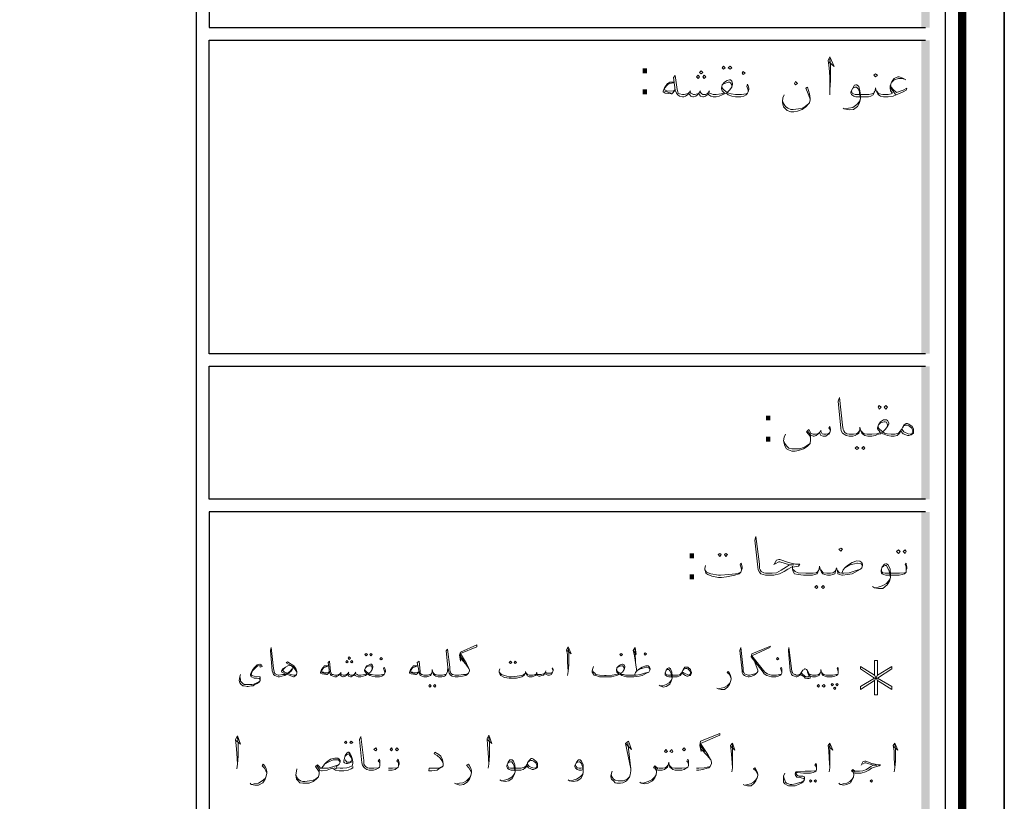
# Model space of a CAD drawing. Header units: metres. Extents: x 5.7 to 89.8, y 4 to 63.5.
# Tile 73 of 74: x 74 to 89.8, y 38.1 to 50.6. Entities that reach past the tile are written whole.
import ezdxf

# ---------------------------------------------------------------- set-up
doc = ezdxf.new("R2010")
doc.units = ezdxf.units.M
doc.header["$MEASUREMENT"] = 0
for name, color, linetype in [('PDF12_KADR', 7, 'Continuous'), ('PDF12_Text', 7, 'Continuous'), ('PDF12_textt', 7, 'Continuous')]:
    doc.layers.add(name, color=color, linetype=linetype)
doc.styles.add('PDF B Mitra', font='BMITRA.TTF')

msp = doc.modelspace()

# ---------------------------------------------------------------- linework, layer by layer
at = {"layer": 'PDF12_KADR', "lineweight": 25}
for points in [[(5.695, 4.013), (89.785, 4.013), (89.785, 63.476), (5.695, 63.476)], [(5.695, 63.476), (89.785, 63.476), (89.785, 4.013), (5.695, 4.013)], [(6.514, 4.832), (88.841, 4.832), (88.841, 62.657), (6.514, 62.657)]]:
    msp.add_lwpolyline(points, close=True, dxfattribs=at)
at = {"layer": 'PDF12_KADR', "lineweight": 0, "const_width": 0.135}
msp.add_lwpolyline([(6.235, 62.937), (6.235, 4.552), (89.111, 4.552), (89.111, 62.937)], close=True, dxfattribs=at)
at = {"layer": 'PDF12_KADR', "lineweight": 25}
for points in [[(76.851, 4.832), (76.851, 62.657)], [(88.524, 55.347), (77.053, 55.347), (77.053, 50.512), (88.524, 50.512)], [(88.524, 45.292), (77.053, 45.292), (77.053, 50.31), (88.524, 50.31)], [(88.524, 42.962), (77.053, 42.962), (77.053, 45.09), (88.524, 45.09)], [(88.524, 42.759), (77.053, 42.759), (77.053, 15.956), (77.053, 15.628), (88.524, 15.628)]]:
    msp.add_lwpolyline(points, dxfattribs=at)
at = {"layer": 'PDF12_KADR', "transparency": 33554559}
for points in [[(88.456, 50.512), (88.591, 50.512), (88.456, 55.347)], [(88.591, 50.512), (88.456, 55.347), (88.591, 55.347)], [(88.456, 45.292), (88.591, 45.292), (88.456, 50.31)], [(88.591, 45.292), (88.456, 50.31), (88.591, 50.31)], [(88.456, 42.962), (88.591, 42.962), (88.456, 45.09)], [(88.591, 42.962), (88.456, 45.09), (88.591, 45.09)], [(88.456, 15.628), (88.591, 15.628), (88.456, 42.759)], [(88.591, 15.628), (88.456, 42.759), (88.591, 42.759)]]:
    msp.add_solid(points, dxfattribs=at)
at = {"layer": 'PDF12_textt', "lineweight": 20}
for points in [[(86.973, 49.963), (87.06, 49.886), (86.992, 50.041), (86.963, 49.983), (86.983, 49.867), (86.992, 49.723), (86.992, 49.52), (86.992, 49.434)], [(86.992, 49.52), (87.002, 49.665), (87.002, 49.896), (86.992, 50.012)], [(85.682, 49.482), (85.682, 49.511), (85.673, 49.54), (85.663, 49.569), (85.673, 49.607), (85.682, 49.578), (85.692, 49.54), (85.692, 49.52), (85.682, 49.482), (85.673, 49.463), (85.653, 49.434), (85.615, 49.414), (85.567, 49.405), (85.499, 49.405), (85.48, 49.405), (85.422, 49.414), (85.365, 49.434), (85.345, 49.453), (85.336, 49.463), (85.307, 49.453), (85.268, 49.434), (85.22, 49.414), (85.172, 49.405), (85.153, 49.405), (85.124, 49.405), (85.085, 49.414), (85.056, 49.434), (85.037, 49.463), (85.027, 49.434), (84.999, 49.414), (84.97, 49.405), (84.96, 49.405), (84.922, 49.414), (84.902, 49.434), (84.893, 49.463), (84.873, 49.434), (84.844, 49.414), (84.806, 49.405), (84.796, 49.405), (84.767, 49.414), (84.748, 49.434), (84.729, 49.463), (84.71, 49.434), (84.681, 49.414), (84.652, 49.405), (84.642, 49.405), (84.633, 49.405), (84.584, 49.414), (84.556, 49.434), (84.536, 49.463), (84.517, 49.511), (84.488, 49.713), (84.517, 49.742), (84.546, 49.52), (84.556, 49.482), (84.565, 49.463), (84.584, 49.453), (84.633, 49.443), (84.642, 49.443), (84.661, 49.443), (84.7, 49.453), (84.729, 49.463), (84.748, 49.482), (84.767, 49.463), (84.806, 49.443), (84.825, 49.443), (84.873, 49.453), (84.893, 49.463), (84.912, 49.482), (84.941, 49.453), (84.96, 49.443), (84.999, 49.443), (85.037, 49.463), (85.056, 49.482), (85.066, 49.463), (85.095, 49.453), (85.124, 49.443), (85.153, 49.443), (85.172, 49.443), (85.249, 49.453), (85.307, 49.463), (85.268, 49.501), (85.259, 49.53), (85.259, 49.54), (85.268, 49.597), (85.307, 49.636), (85.345, 49.665), (85.384, 49.675), (85.403, 49.675), (85.422, 49.655), (85.432, 49.617), (85.432, 49.607), (85.422, 49.559), (85.384, 49.511), (85.345, 49.472), (85.374, 49.463), (85.413, 49.453), (85.48, 49.443), (85.499, 49.443), (85.576, 49.443), (85.653, 49.453), (85.673, 49.463)], [(88.206, 49.675), (88.158, 49.703), (88.1, 49.723), (88.081, 49.723), (88.023, 49.694), (87.984, 49.646), (87.955, 49.578), (87.955, 49.54), (87.965, 49.501), (87.994, 49.463), (87.975, 49.453), (87.926, 49.443), (87.898, 49.443), (87.84, 49.443), (87.782, 49.453), (87.763, 49.463), (87.743, 49.492)], [(87.984, 49.636), (88.023, 49.675), (88.09, 49.694), (88.138, 49.694), (88.186, 49.684)], [(84.498, 49.636), (84.43, 49.636), (84.411, 49.626), (84.392, 49.617), (84.344, 49.549), (84.324, 49.492), (84.324, 49.482), (84.353, 49.463), (84.45, 49.453), (84.459, 49.453), (84.517, 49.511)], [(84.498, 49.626), (84.421, 49.617), (84.392, 49.597), (84.344, 49.54), (84.344, 49.53), (84.353, 49.511), (84.382, 49.501), (84.488, 49.492), (84.517, 49.52)], [(85.422, 49.559), (85.422, 49.597), (85.403, 49.626), (85.384, 49.636), (85.365, 49.636), (85.307, 49.617), (85.268, 49.597)], [(85.268, 49.559), (85.268, 49.54), (85.297, 49.511), (85.345, 49.472)], [(86.674, 49.366), (86.645, 49.453), (86.607, 49.54), (86.636, 49.559), (86.665, 49.453), (86.674, 49.376), (86.674, 49.357), (86.665, 49.309), (86.655, 49.299), (86.607, 49.241), (86.549, 49.203), (86.472, 49.174), (86.414, 49.164), (86.366, 49.164), (86.308, 49.183), (86.28, 49.212), (86.251, 49.241), (86.231, 49.309), (86.231, 49.328), (86.241, 49.386), (86.26, 49.434)], [(87.965, 49.597), (87.975, 49.559), (88.003, 49.52), (88.061, 49.472), (88.167, 49.511), (88.225, 49.54), (88.215, 49.511), (88.167, 49.482), (88.052, 49.434), (88.003, 49.414), (87.926, 49.405), (87.898, 49.405), (87.849, 49.405), (87.801, 49.414), (87.772, 49.434), (87.753, 49.463), (87.734, 49.501), (87.724, 49.549), (87.715, 49.501), (87.695, 49.463), (87.686, 49.434), (87.647, 49.414), (87.609, 49.405), (87.551, 49.405), (87.406, 49.405), (87.377, 49.414), (87.358, 49.424), (87.339, 49.443), (87.329, 49.463), (87.329, 49.482), (87.358, 49.54), (87.387, 49.588), (87.406, 49.597), (87.426, 49.597), (87.455, 49.569), (87.474, 49.501), (87.483, 49.434), (87.483, 49.376), (87.464, 49.309), (87.435, 49.251), (87.368, 49.203), (87.3, 49.193), (87.223, 49.212), (87.204, 49.222)], [(87.358, 49.54), (87.377, 49.549), (87.397, 49.559), (87.416, 49.559), (87.445, 49.53), (87.464, 49.482), (87.464, 49.463), (87.483, 49.376), (87.464, 49.328), (87.426, 49.28), (87.358, 49.231), (87.291, 49.222), (87.233, 49.212)], [(88.042, 49.443), (88.003, 49.492), (87.965, 49.54)], [(84.45, 49.463), (84.344, 49.492)], [(84.758, 49.501), (84.748, 49.482)], [(84.922, 49.501), (84.912, 49.482)], [(85.066, 49.501), (85.056, 49.482)], [(87.705, 49.492), (87.695, 49.463), (87.666, 49.453), (87.618, 49.443), (87.551, 49.443), (87.397, 49.443), (87.368, 49.453), (87.349, 49.463), (87.339, 49.492)], [(86.241, 49.328), (86.251, 49.299), (86.28, 49.251), (86.318, 49.222), (86.366, 49.203), (86.405, 49.203), (86.491, 49.212), (86.549, 49.222), (86.597, 49.251), (86.655, 49.299)], [(88.129, 44.05), (88.109, 44.011), (88.09, 44.002), (88.071, 43.982), (88.023, 43.973), (87.994, 43.973), (87.975, 43.973), (87.917, 43.982), (87.859, 44.002), (87.84, 44.011), (87.83, 44.031), (87.801, 44.011), (87.772, 44.002), (87.715, 43.982), (87.666, 43.973), (87.647, 43.973), (87.599, 43.973), (87.551, 43.982), (87.522, 44.002), (87.503, 44.021), (87.483, 44.069), (87.474, 44.117), (87.474, 44.069), (87.455, 44.021), (87.435, 44.002), (87.397, 43.982), (87.358, 43.973), (87.31, 43.973), (87.3, 43.973), (87.252, 43.982), (87.223, 44.002), (87.194, 44.021), (87.175, 44.06), (87.166, 44.098), (87.127, 44.531), (87.146, 44.589), (87.194, 44.146), (87.204, 44.079), (87.214, 44.06), (87.233, 44.031), (87.262, 44.011), (87.3, 44.002), (87.31, 44.002), (87.368, 44.002), (87.416, 44.011), (87.445, 44.031), (87.464, 44.06)], [(87.493, 44.06), (87.512, 44.031), (87.541, 44.011), (87.589, 44.002), (87.647, 44.002), (87.666, 44.002), (87.743, 44.011), (87.801, 44.031), (87.772, 44.069), (87.753, 44.088), (87.753, 44.108), (87.772, 44.156), (87.801, 44.204), (87.849, 44.233), (87.878, 44.233), (87.898, 44.233), (87.917, 44.223), (87.936, 44.185), (87.936, 44.165), (87.917, 44.127), (87.878, 44.079), (87.84, 44.04), (87.869, 44.021), (87.907, 44.011), (87.975, 44.002), (87.994, 44.002), (88.032, 44.002), (88.09, 44.021), (88.119, 44.05), (88.138, 44.079)], [(87.917, 44.127), (87.917, 44.156), (87.898, 44.194), (87.878, 44.204), (87.859, 44.204), (87.801, 44.185), (87.772, 44.156)], [(88.158, 44.108), (88.177, 44.137), (88.206, 44.146), (88.235, 44.146), (88.254, 44.137), (88.273, 44.127), (88.302, 44.098), (88.321, 44.06), (88.321, 44.05), (88.302, 44.011), (88.283, 44.002), (88.244, 44.011), (88.177, 44.04), (88.148, 44.079)], [(86.684, 43.992), (86.684, 43.934), (86.684, 43.915), (86.674, 43.857), (86.626, 43.809), (86.568, 43.771), (86.491, 43.742), (86.434, 43.732), (86.385, 43.732), (86.328, 43.751), (86.299, 43.771), (86.27, 43.819), (86.251, 43.896), (86.26, 43.954), (86.28, 44.002)], [(86.684, 43.934), (86.674, 43.973), (86.617, 44.04), (86.655, 44.079), (86.674, 44.04), (86.684, 44.021), (86.723, 44.002), (86.761, 44.002), (86.8, 44.011), (86.828, 44.031), (86.848, 44.05), (86.867, 44.011), (86.896, 44.002), (86.925, 44.002), (86.963, 44.011), (86.992, 44.031)], [(87.002, 44.069), (86.973, 44.108), (86.992, 44.127), (87.002, 44.079), (87.002, 44.069), (86.992, 44.031), (86.973, 44.002), (86.954, 43.992), (86.925, 43.973), (86.886, 43.973), (86.848, 43.982), (86.838, 44.002), (86.828, 44.031), (86.8, 44.002), (86.771, 43.982), (86.742, 43.973), (86.723, 43.973), (86.684, 43.992), (86.636, 44.06)], [(86.848, 44.069), (86.848, 44.05)], [(87.763, 44.127), (87.772, 44.098), (87.792, 44.079), (87.84, 44.04)], [(86.251, 43.905), (86.27, 43.857), (86.299, 43.819), (86.337, 43.78), (86.385, 43.771), (86.424, 43.771), (86.511, 43.771), (86.568, 43.79), (86.617, 43.819), (86.674, 43.857)], [(86.097, 41.912), (86.135, 41.989), (86.174, 41.998), (86.193, 41.998), (86.328, 41.95), (86.443, 41.921), (86.511, 41.921), (86.491, 41.893), (86.424, 41.883), (86.376, 41.873), (86.318, 41.844), (86.26, 41.806), (86.183, 41.767), (86.097, 41.748), (85.971, 41.748), (85.962, 41.748), (85.923, 41.758), (85.885, 41.767), (85.865, 41.796), (85.846, 41.835), (85.836, 41.873), (85.788, 42.307), (85.808, 42.364), (85.865, 41.921), (85.865, 41.854), (85.875, 41.835), (85.894, 41.806), (85.933, 41.787), (85.962, 41.777), (85.971, 41.777), (86.068, 41.777), (86.135, 41.787), (86.212, 41.825), (86.299, 41.883), (86.347, 41.912), (86.414, 41.912), (86.347, 41.912), (86.193, 41.96), (86.174, 41.96), (86.116, 41.931)], [(85.576, 41.825), (85.576, 41.844), (85.567, 41.883), (85.557, 41.912), (85.567, 41.941), (85.576, 41.921), (85.586, 41.873), (85.586, 41.854), (85.576, 41.825), (85.567, 41.796), (85.538, 41.767), (85.47, 41.748), (85.336, 41.719), (85.259, 41.71), (85.21, 41.71), (85.104, 41.729), (85.037, 41.758), (85.008, 41.777), (84.999, 41.806), (84.989, 41.835), (84.989, 41.854), (84.999, 41.902)], [(87.185, 41.777), (87.204, 41.835), (87.233, 41.864), (87.272, 41.902), (87.349, 41.95), (87.426, 41.979), (87.474, 41.97), (87.503, 41.95), (87.512, 41.921), (87.512, 41.902), (87.503, 41.864), (87.483, 41.844), (87.435, 41.815), (87.349, 41.767), (87.272, 41.758), (87.194, 41.748), (87.185, 41.748), (87.146, 41.758), (87.117, 41.767), (87.117, 41.787), (87.108, 41.825), (87.098, 41.864), (87.089, 41.825), (87.079, 41.787), (87.069, 41.767), (87.04, 41.758), (87.002, 41.748), (86.954, 41.748), (86.906, 41.758), (86.877, 41.767), (86.857, 41.796), (86.838, 41.844), (86.828, 41.893), (86.819, 41.844), (86.8, 41.796), (86.79, 41.767), (86.751, 41.758), (86.713, 41.748), (86.655, 41.748), (86.568, 41.748), (86.482, 41.758), (86.424, 41.767), (86.405, 41.806), (86.395, 41.844), (86.395, 41.893)], [(87.233, 41.864), (87.31, 41.912), (87.387, 41.931), (87.426, 41.941), (87.435, 41.941), (87.493, 41.931), (87.512, 41.902)], [(88.215, 41.825), (88.215, 41.844), (88.215, 41.883), (88.196, 41.912), (88.215, 41.941), (88.215, 41.921), (88.225, 41.873), (88.225, 41.854), (88.215, 41.825), (88.215, 41.796), (88.186, 41.767), (88.148, 41.758), (88.1, 41.748), (88.032, 41.748), (87.888, 41.748), (87.849, 41.758), (87.83, 41.767), (87.82, 41.777), (87.811, 41.806), (87.811, 41.825), (87.83, 41.883), (87.869, 41.921), (87.888, 41.931), (87.898, 41.931), (87.926, 41.912), (87.955, 41.844), (87.965, 41.767), (87.965, 41.71), (87.946, 41.652), (87.907, 41.594), (87.84, 41.536), (87.772, 41.536), (87.705, 41.546), (87.676, 41.565)], [(84.989, 41.835), (85.018, 41.796), (85.085, 41.767), (85.21, 41.748), (85.239, 41.748), (85.374, 41.758), (85.48, 41.767), (85.528, 41.777), (85.567, 41.796)], [(86.809, 41.835), (86.8, 41.806), (86.771, 41.787), (86.723, 41.777), (86.655, 41.777), (86.607, 41.777), (86.482, 41.787), (86.434, 41.806), (86.414, 41.825), (86.395, 41.844)], [(86.848, 41.835), (86.867, 41.806), (86.886, 41.787), (86.944, 41.777), (87.002, 41.777), (87.04, 41.787), (87.069, 41.806), (87.089, 41.825)], [(87.108, 41.825), (87.146, 41.787), (87.185, 41.777), (87.214, 41.777), (87.3, 41.787), (87.397, 41.815), (87.483, 41.844)], [(87.83, 41.873), (87.849, 41.893), (87.878, 41.902), (87.898, 41.902), (87.917, 41.864), (87.936, 41.825), (87.946, 41.796), (87.965, 41.71), (87.946, 41.671), (87.898, 41.613), (87.83, 41.575), (87.763, 41.555), (87.715, 41.546)], [(87.82, 41.835), (87.82, 41.806), (87.84, 41.787), (87.878, 41.777), (88.032, 41.777), (88.109, 41.777), (88.186, 41.787), (88.215, 41.796)], [(78.459, 40.188), (78.449, 40.207), (78.43, 40.236), (78.392, 40.284), (78.286, 40.342), (78.305, 40.361), (78.411, 40.294), (78.44, 40.255), (78.459, 40.207), (78.459, 40.178), (78.449, 40.159), (78.44, 40.14), (78.411, 40.12), (78.401, 40.12), (78.305, 40.159), (78.247, 40.178), (78.218, 40.197), (78.209, 40.207), (78.209, 40.217), (78.228, 40.246), (78.257, 40.265), (78.276, 40.274), (78.314, 40.294), (78.343, 40.303), (78.372, 40.294), (78.392, 40.274), (78.392, 40.255), (78.372, 40.217), (78.324, 40.178), (78.286, 40.159), (78.266, 40.14), (78.218, 40.13), (78.18, 40.12), (78.17, 40.12), (78.16, 40.12), (78.132, 40.13), (78.103, 40.14), (78.083, 40.159), (78.074, 40.188), (78.064, 40.217), (78.035, 40.544), (78.045, 40.592), (78.083, 40.255), (78.093, 40.207), (78.093, 40.188), (78.112, 40.169), (78.132, 40.159), (78.16, 40.149), (78.17, 40.149), (78.228, 40.159), (78.266, 40.159), (78.286, 40.169), (78.324, 40.188), (78.343, 40.207), (78.382, 40.246)], [(81.204, 40.178), (81.165, 40.159), (81.127, 40.159), (81.05, 40.149), (81.021, 40.149), (80.992, 40.149), (80.953, 40.159), (80.944, 40.159), (80.925, 40.178), (80.905, 40.226), (80.905, 40.274), (80.867, 40.563), (80.848, 40.535), (80.876, 40.274), (80.886, 40.226), (80.896, 40.178), (80.915, 40.149), (80.944, 40.13), (80.992, 40.12), (81.021, 40.12), (81.04, 40.12), (81.108, 40.13), (81.165, 40.14), (81.185, 40.159), (81.204, 40.178), (81.223, 40.217), (81.223, 40.226), (81.213, 40.255), (81.175, 40.332), (81.079, 40.496), (81.339, 40.602), (81.339, 40.631), (81.079, 40.515), (81.059, 40.467), (81.079, 40.371), (81.079, 40.496)], [(82.783, 40.544), (82.851, 40.486), (82.803, 40.602), (82.774, 40.554), (82.793, 40.477), (82.793, 40.361), (82.803, 40.207), (82.793, 40.14)], [(82.803, 40.207), (82.812, 40.313), (82.812, 40.496), (82.803, 40.573)], [(83.843, 40.544), (83.891, 40.477), (83.872, 40.592), (83.843, 40.544), (83.862, 40.457), (83.881, 40.352), (83.901, 40.207)], [(83.881, 40.352), (83.872, 40.506), (83.872, 40.583)], [(85.779, 40.38), (85.808, 40.313), (85.827, 40.255), (85.836, 40.226), (85.836, 40.207), (85.827, 40.188), (85.798, 40.159), (85.779, 40.149), (85.74, 40.13), (85.702, 40.12), (85.682, 40.12), (85.644, 40.13), (85.625, 40.14), (85.605, 40.159), (85.586, 40.188), (85.586, 40.217), (85.548, 40.544), (85.567, 40.592), (85.605, 40.255), (85.605, 40.207), (85.615, 40.188), (85.625, 40.169), (85.653, 40.159), (85.682, 40.149), (85.711, 40.149), (85.75, 40.159), (85.788, 40.169), (85.827, 40.188)], [(86.222, 40.178), (86.222, 40.197), (86.212, 40.226), (86.202, 40.246), (86.212, 40.274), (86.222, 40.255), (86.222, 40.217), (86.222, 40.207), (86.222, 40.178), (86.212, 40.159), (86.193, 40.14), (86.164, 40.13), (86.125, 40.12), (86.077, 40.12), (86.058, 40.12), (86.019, 40.13), (85.981, 40.14), (85.942, 40.169), (85.923, 40.197), (85.731, 40.438), (85.74, 40.486), (86.039, 40.612), (86.029, 40.592), (85.74, 40.457), (85.952, 40.197), (85.991, 40.169), (86.019, 40.159), (86.058, 40.149), (86.077, 40.149), (86.135, 40.149), (86.193, 40.159), (86.212, 40.159)], [(87.127, 40.178), (87.127, 40.197), (87.117, 40.226), (87.108, 40.246), (87.117, 40.274), (87.127, 40.255), (87.127, 40.217), (87.127, 40.207), (87.127, 40.178), (87.117, 40.159), (87.098, 40.14), (87.069, 40.13), (87.031, 40.12), (86.983, 40.12), (86.944, 40.12), (86.915, 40.13), (86.886, 40.14), (86.867, 40.159), (86.857, 40.197), (86.848, 40.236), (86.848, 40.197), (86.828, 40.159), (86.819, 40.14), (86.79, 40.13), (86.761, 40.12), (86.723, 40.12), (86.713, 40.12), (86.684, 40.13), (86.665, 40.14), (86.655, 40.178), (86.626, 40.226), (86.617, 40.236), (86.597, 40.246), (86.588, 40.246), (86.578, 40.236), (86.559, 40.226), (86.54, 40.197), (86.52, 40.159), (86.511, 40.149), (86.501, 40.14), (86.482, 40.13), (86.462, 40.12), (86.453, 40.12), (86.424, 40.13), (86.395, 40.14), (86.376, 40.159), (86.366, 40.188), (86.357, 40.217), (86.328, 40.544), (86.337, 40.592), (86.376, 40.255), (86.385, 40.207), (86.395, 40.188), (86.405, 40.169), (86.434, 40.159), (86.453, 40.149), (86.462, 40.149), (86.472, 40.149), (86.501, 40.159), (86.511, 40.159), (86.52, 40.169), (86.54, 40.197)], [(79.865, 40.178), (79.865, 40.197), (79.855, 40.226), (79.846, 40.246), (79.855, 40.274), (79.865, 40.255), (79.875, 40.217), (79.875, 40.207), (79.865, 40.178), (79.855, 40.159), (79.836, 40.14), (79.817, 40.13), (79.778, 40.12), (79.721, 40.12), (79.711, 40.12), (79.663, 40.13), (79.624, 40.14), (79.605, 40.159), (79.595, 40.169), (79.576, 40.159), (79.557, 40.14), (79.518, 40.13), (79.48, 40.12), (79.461, 40.12), (79.441, 40.12), (79.412, 40.13), (79.393, 40.14), (79.374, 40.159), (79.364, 40.14), (79.345, 40.13), (79.326, 40.12), (79.316, 40.12), (79.287, 40.13), (79.278, 40.14), (79.268, 40.169), (79.249, 40.14), (79.229, 40.13), (79.201, 40.12), (79.191, 40.12), (79.172, 40.13), (79.162, 40.14), (79.143, 40.169), (79.124, 40.14), (79.104, 40.13), (79.085, 40.12), (79.075, 40.12), (79.066, 40.12), (79.037, 40.13), (79.008, 40.14), (78.998, 40.159), (78.979, 40.197), (78.96, 40.352), (78.979, 40.371), (78.998, 40.207), (79.008, 40.178), (79.018, 40.159), (79.037, 40.159), (79.066, 40.149), (79.075, 40.149), (79.095, 40.149), (79.124, 40.159), (79.143, 40.169), (79.162, 40.178), (79.172, 40.159), (79.201, 40.149), (79.22, 40.149), (79.249, 40.159), (79.268, 40.169), (79.278, 40.178), (79.297, 40.159), (79.316, 40.149), (79.345, 40.149), (79.374, 40.159), (79.393, 40.178), (79.403, 40.169), (79.422, 40.159), (79.441, 40.149), (79.461, 40.149), (79.48, 40.149), (79.538, 40.159), (79.576, 40.169), (79.557, 40.197), (79.538, 40.217), (79.538, 40.226), (79.557, 40.265), (79.576, 40.294), (79.615, 40.313), (79.634, 40.323), (79.653, 40.323), (79.663, 40.313), (79.672, 40.284), (79.672, 40.274), (79.663, 40.236), (79.634, 40.197), (79.605, 40.178), (79.634, 40.159), (79.653, 40.159), (79.711, 40.149), (79.721, 40.149), (79.778, 40.149), (79.836, 40.159), (79.855, 40.159)], [(80.876, 40.274), (80.867, 40.207), (80.857, 40.178), (80.838, 40.14), (80.819, 40.13), (80.78, 40.12), (80.761, 40.12), (80.722, 40.12), (80.684, 40.13), (80.665, 40.14), (80.645, 40.159), (80.636, 40.197), (80.626, 40.236), (80.626, 40.197), (80.607, 40.159), (80.597, 40.14), (80.568, 40.13), (80.539, 40.12), (80.501, 40.12), (80.491, 40.12), (80.462, 40.13), (80.433, 40.14), (80.424, 40.159), (80.414, 40.197), (80.385, 40.352), (80.414, 40.371), (80.433, 40.207), (80.433, 40.178), (80.453, 40.159), (80.462, 40.159), (80.491, 40.149), (80.501, 40.149), (80.549, 40.149), (80.587, 40.159), (80.607, 40.169), (80.616, 40.188)], [(81.079, 40.448), (81.136, 40.371)], [(81.079, 40.419), (81.165, 40.323), (81.213, 40.255)], [(87.705, 40.063), (87.705, 39.831), (87.753, 39.831), (87.753, 40.063), (87.984, 39.918), (87.984, 39.966), (87.753, 40.101), (87.984, 40.246), (87.984, 40.284), (87.753, 40.149), (87.753, 40.38), (87.705, 40.38), (87.705, 40.149), (87.483, 40.284), (87.483, 40.246), (87.705, 40.101), (87.483, 39.966), (87.483, 39.918), (87.705, 40.063), (87.753, 40.149)], [(77.881, 40.294), (77.871, 40.303), (77.833, 40.294), (77.804, 40.274), (77.766, 40.236), (77.746, 40.217), (77.737, 40.188), (77.727, 40.159), (77.737, 40.14), (77.775, 40.13), (77.852, 40.12), (77.871, 40.12), (77.871, 40.101), (77.871, 40.082), (77.871, 40.063), (77.852, 40.034), (77.823, 40.014), (77.785, 39.995), (77.756, 39.976), (77.727, 39.976), (77.679, 39.966), (77.66, 39.966), (77.611, 39.976), (77.592, 39.976), (77.563, 39.995), (77.544, 40.024), (77.534, 40.063), (77.544, 40.12), (77.554, 40.159)], [(77.862, 40.294), (77.871, 40.274), (77.9, 40.284), (77.891, 40.313), (77.871, 40.323), (77.862, 40.323), (77.823, 40.313), (77.804, 40.294), (77.775, 40.265), (77.746, 40.226), (77.727, 40.188), (77.717, 40.159), (77.717, 40.14), (77.727, 40.12), (77.737, 40.12), (77.775, 40.101), (77.823, 40.101), (77.852, 40.091), (77.862, 40.082), (77.871, 40.072), (77.862, 40.053), (77.852, 40.043), (77.814, 40.024), (77.766, 40.005), (77.737, 39.995), (77.669, 39.995), (77.65, 39.995), (77.611, 39.995), (77.592, 40.014), (77.573, 40.034), (77.554, 40.053), (77.554, 40.082), (77.544, 40.12)], [(78.449, 40.159), (78.43, 40.149), (78.411, 40.149), (78.363, 40.159), (78.305, 40.178), (78.257, 40.197), (78.237, 40.217), (78.228, 40.217), (78.228, 40.226), (78.237, 40.236), (78.276, 40.274), (78.314, 40.294)], [(78.979, 40.197), (78.941, 40.159), (78.931, 40.159), (78.863, 40.169), (78.835, 40.178), (78.835, 40.188), (78.854, 40.236), (78.883, 40.274), (78.902, 40.294), (78.921, 40.294), (78.969, 40.294), (78.912, 40.274), (78.883, 40.265), (78.854, 40.217), (78.863, 40.197), (78.883, 40.197), (78.96, 40.188), (78.979, 40.207)], [(79.547, 40.236), (79.557, 40.217), (79.576, 40.197), (79.605, 40.178)], [(79.663, 40.236), (79.663, 40.265), (79.653, 40.294), (79.634, 40.294), (79.624, 40.294), (79.576, 40.284), (79.557, 40.265)], [(80.414, 40.197), (80.366, 40.159), (80.356, 40.159), (80.289, 40.169), (80.26, 40.178), (80.26, 40.188), (80.279, 40.236), (80.308, 40.274), (80.327, 40.294), (80.347, 40.294), (80.395, 40.294), (80.337, 40.274), (80.308, 40.265), (80.279, 40.217), (80.289, 40.197), (80.308, 40.197), (80.385, 40.188), (80.414, 40.207)], [(82.562, 40.217), (82.543, 40.255), (82.552, 40.265), (82.562, 40.236), (82.562, 40.217), (82.552, 40.197), (82.543, 40.178), (82.533, 40.159), (82.504, 40.149), (82.475, 40.149), (82.456, 40.159), (82.427, 40.169), (82.427, 40.178), (82.408, 40.149), (82.379, 40.14), (82.35, 40.13), (82.331, 40.13), (82.311, 40.14), (82.292, 40.149), (82.292, 40.169), (82.273, 40.14), (82.254, 40.13), (82.225, 40.12), (82.186, 40.12), (82.177, 40.12), (82.157, 40.13), (82.148, 40.14), (82.138, 40.149), (82.128, 40.169), (82.119, 40.207), (82.119, 40.178), (82.1, 40.149), (82.09, 40.14), (82.061, 40.12), (81.974, 40.101), (81.897, 40.101), (81.859, 40.101), (81.782, 40.111), (81.724, 40.14), (81.705, 40.169), (81.695, 40.197), (81.695, 40.217), (81.705, 40.246)], [(82.446, 40.217), (82.437, 40.197)], [(83.862, 40.149), (83.881, 40.188), (83.901, 40.217), (83.929, 40.236), (83.987, 40.274), (84.045, 40.294), (84.084, 40.294), (84.103, 40.274), (84.112, 40.255), (84.112, 40.236), (84.103, 40.217), (84.093, 40.197), (84.055, 40.178), (83.987, 40.14), (83.939, 40.13), (83.852, 40.12), (83.737, 40.12), (83.698, 40.13), (83.66, 40.14), (83.641, 40.159), (83.631, 40.169), (83.612, 40.159), (83.583, 40.14), (83.535, 40.13), (83.496, 40.12), (83.409, 40.12), (83.381, 40.12), (83.303, 40.12), (83.246, 40.14), (83.217, 40.149), (83.198, 40.178), (83.188, 40.197), (83.188, 40.217), (83.198, 40.255), (83.207, 40.284)], [(83.198, 40.217), (83.207, 40.197), (83.226, 40.178), (83.246, 40.159), (83.303, 40.149), (83.381, 40.14), (83.409, 40.14), (83.506, 40.149), (83.564, 40.159), (83.612, 40.169), (83.583, 40.197), (83.573, 40.217), (83.573, 40.226), (83.583, 40.265), (83.612, 40.294), (83.641, 40.313), (83.669, 40.323), (83.679, 40.323), (83.698, 40.313), (83.708, 40.284), (83.708, 40.274), (83.698, 40.236), (83.669, 40.197), (83.641, 40.178), (83.66, 40.159), (83.689, 40.159), (83.718, 40.149), (83.737, 40.149), (83.891, 40.149), (83.958, 40.159), (84.026, 40.178), (84.093, 40.197)], [(83.698, 40.236), (83.698, 40.265), (83.679, 40.294), (83.669, 40.294), (83.66, 40.294), (83.612, 40.284), (83.583, 40.265)], [(83.583, 40.236), (83.583, 40.217), (83.602, 40.197), (83.641, 40.178)], [(83.901, 40.217), (83.958, 40.246), (84.016, 40.265), (84.045, 40.274), (84.055, 40.274), (84.093, 40.265), (84.112, 40.236)], [(84.623, 40.178), (84.613, 40.159), (84.594, 40.14), (84.575, 40.13), (84.546, 40.12), (84.517, 40.12), (84.411, 40.12), (84.382, 40.13), (84.373, 40.14), (84.353, 40.149), (84.353, 40.169), (84.353, 40.178), (84.373, 40.226), (84.392, 40.255), (84.411, 40.265), (84.421, 40.265), (84.44, 40.246), (84.459, 40.197), (84.469, 40.14), (84.469, 40.101), (84.45, 40.053), (84.43, 40.005), (84.373, 39.966), (84.324, 39.957), (84.276, 39.976), (84.257, 39.986)], [(84.373, 40.217), (84.382, 40.236), (84.401, 40.236), (84.411, 40.236), (84.43, 40.217), (84.45, 40.178), (84.45, 40.159), (84.469, 40.101), (84.45, 40.063), (84.421, 40.024), (84.373, 39.995), (84.315, 39.976), (84.276, 39.976)], [(84.642, 40.226), (84.661, 40.246), (84.681, 40.255), (84.7, 40.255), (84.719, 40.246), (84.729, 40.236), (84.748, 40.217), (84.767, 40.188), (84.767, 40.178), (84.748, 40.159), (84.739, 40.149), (84.71, 40.159), (84.661, 40.178), (84.633, 40.197), (84.613, 40.178), (84.594, 40.159), (84.556, 40.149), (84.517, 40.149), (84.401, 40.149), (84.373, 40.159), (84.363, 40.169), (84.353, 40.188)], [(85.413, 40.091), (85.403, 40.12), (85.384, 40.159), (85.345, 40.188), (85.365, 40.207), (85.384, 40.178), (85.403, 40.14), (85.413, 40.101), (85.413, 40.082), (85.403, 40.043), (85.384, 39.995), (85.355, 39.957), (85.307, 39.918), (85.249, 39.918), (85.201, 39.928), (85.182, 39.937)], [(86.626, 40.226), (86.636, 40.197), (86.655, 40.14), (86.655, 40.12), (86.636, 40.12), (86.607, 40.12), (86.578, 40.14), (86.559, 40.159), (86.54, 40.178)], [(78.931, 40.169), (78.854, 40.188)], [(79.162, 40.197), (79.162, 40.178)], [(79.287, 40.197), (79.278, 40.178)], [(79.403, 40.197), (79.393, 40.178)], [(80.356, 40.169), (80.279, 40.188)], [(80.857, 40.178), (80.848, 40.159), (80.828, 40.159), (80.79, 40.149), (80.761, 40.149), (80.713, 40.149), (80.674, 40.159), (80.655, 40.169), (80.645, 40.188)], [(81.695, 40.197), (81.734, 40.159), (81.782, 40.14), (81.859, 40.12), (81.888, 40.12), (81.984, 40.13), (82.061, 40.14), (82.09, 40.159), (82.119, 40.178)], [(82.128, 40.178), (82.148, 40.159), (82.177, 40.149), (82.186, 40.149), (82.234, 40.149), (82.273, 40.159), (82.292, 40.169), (82.292, 40.178), (82.311, 40.159), (82.34, 40.159), (82.369, 40.159), (82.408, 40.169), (82.427, 40.178), (82.437, 40.197), (82.456, 40.178), (82.475, 40.178), (82.514, 40.178), (82.533, 40.178), (82.552, 40.197)], [(82.302, 40.197), (82.292, 40.178)], [(86.665, 40.14), (86.674, 40.12), (86.674, 40.101), (86.655, 40.091), (86.636, 40.091), (86.597, 40.101), (86.578, 40.12), (86.549, 40.14), (86.52, 40.159)], [(86.838, 40.188), (86.828, 40.169), (86.809, 40.159), (86.771, 40.149), (86.723, 40.149), (86.713, 40.149), (86.684, 40.159), (86.665, 40.159), (86.655, 40.178)], [(86.867, 40.188), (86.877, 40.169), (86.896, 40.159), (86.934, 40.149), (86.983, 40.149), (87.04, 40.149), (87.098, 40.159), (87.117, 40.159)], [(87.705, 40.149), (87.753, 40.063)], [(87.753, 40.101), (87.705, 40.101)], [(85.21, 39.928), (85.249, 39.937), (85.297, 39.947), (85.345, 39.976), (85.384, 40.014), (85.403, 40.043)], [(77.477, 39.109), (77.554, 39.042), (77.505, 39.177), (77.477, 39.119), (77.486, 39.022), (77.496, 38.897), (77.505, 38.724), (77.496, 38.647)], [(77.505, 38.724), (77.515, 38.849), (77.515, 39.051), (77.505, 39.148)], [(79.788, 38.695), (79.788, 38.724), (79.778, 38.753), (79.759, 38.772), (79.778, 38.801), (79.788, 38.782), (79.788, 38.743), (79.788, 38.724), (79.788, 38.695), (79.778, 38.676), (79.759, 38.656), (79.721, 38.637), (79.682, 38.628), (79.624, 38.628), (79.615, 38.628), (79.576, 38.637), (79.547, 38.656), (79.528, 38.676), (79.509, 38.705), (79.499, 38.743), (79.461, 39.119), (79.48, 39.167), (79.528, 38.782), (79.528, 38.724), (79.538, 38.705), (79.557, 38.685), (79.586, 38.666), (79.615, 38.656), (79.624, 38.656), (79.692, 38.656), (79.759, 38.666), (79.778, 38.676)], [(81.502, 39.119), (81.579, 39.051), (81.531, 39.186), (81.502, 39.128), (81.512, 39.032), (81.522, 38.907), (81.531, 38.724), (81.522, 38.656)], [(81.531, 38.724), (81.541, 38.859), (81.541, 39.051), (81.531, 39.157)], [(84.854, 38.628), (84.893, 38.628), (84.96, 38.637), (85.027, 38.656), (85.056, 38.666), (85.076, 38.685), (85.095, 38.733), (85.095, 38.753), (85.085, 38.791), (85.037, 38.878), (84.922, 39.051), (85.23, 39.186), (85.23, 39.215), (84.922, 39.09), (84.912, 39.022), (84.931, 38.926), (84.922, 39.051)], [(83.718, 39.051), (83.814, 38.955), (83.766, 39.09), (83.718, 39.051), (83.804, 38.647), (83.756, 39.061)], [(84.931, 39.003), (84.989, 38.926)], [(84.931, 38.965), (85.027, 38.859), (85.085, 38.791)], [(85.413, 39.003), (85.47, 38.945), (85.432, 39.061), (85.403, 39.022), (85.413, 38.936), (85.422, 38.82), (85.432, 38.666), (85.422, 38.599)], [(85.432, 38.666), (85.432, 38.772), (85.432, 38.955), (85.432, 39.042)], [(86.973, 39.003), (87.04, 38.945), (86.992, 39.061), (86.963, 39.022), (86.973, 38.936), (86.983, 38.82), (86.992, 38.666), (86.983, 38.599)], [(86.992, 38.666), (86.992, 38.772), (86.992, 38.955), (86.992, 39.042)], [(88.013, 39.003), (88.081, 38.945), (88.032, 39.061), (88.003, 39.022), (88.023, 38.936), (88.023, 38.82), (88.032, 38.666), (88.023, 38.599)], [(88.032, 38.666), (88.042, 38.772), (88.042, 38.955), (88.032, 39.042)], [(78.854, 38.656), (78.883, 38.695), (78.902, 38.724), (78.931, 38.753), (78.998, 38.801), (79.066, 38.82), (79.114, 38.82), (79.133, 38.801), (79.152, 38.782), (79.152, 38.753), (79.133, 38.724), (79.124, 38.714), (79.085, 38.685), (79.095, 38.666), (79.152, 38.656), (79.191, 38.656)], [(78.902, 38.724), (78.969, 38.762), (79.037, 38.791), (79.066, 38.791), (79.085, 38.791), (79.124, 38.791), (79.152, 38.753)], [(79.355, 38.762), (79.326, 38.753), (79.307, 38.743), (79.268, 38.733), (79.249, 38.733), (79.22, 38.743), (79.21, 38.753), (79.21, 38.772), (79.22, 38.82), (79.229, 38.859), (79.258, 38.897), (79.278, 38.916), (79.287, 38.916), (79.307, 38.897), (79.326, 38.859), (79.345, 38.811), (79.355, 38.762), (79.355, 38.733), (79.345, 38.695), (79.297, 38.676), (79.258, 38.666), (79.191, 38.656), (79.172, 38.656)], [(79.229, 38.849), (79.258, 38.878), (79.287, 38.888), (79.307, 38.859), (79.335, 38.811), (79.335, 38.791), (79.326, 38.772), (79.316, 38.762), (79.287, 38.753), (79.258, 38.753), (79.249, 38.772), (79.229, 38.791)], [(80.087, 38.695), (80.087, 38.724), (80.077, 38.753), (80.058, 38.772), (80.077, 38.801), (80.087, 38.782), (80.096, 38.743), (80.096, 38.724), (80.087, 38.695), (80.077, 38.676), (80.058, 38.656), (80.029, 38.637), (79.981, 38.628), (79.923, 38.628)], [(80.799, 38.733), (80.78, 38.782), (80.751, 38.82), (80.703, 38.859), (80.655, 38.888), (80.665, 38.916), (80.732, 38.878), (80.761, 38.849), (80.79, 38.791), (80.799, 38.733), (80.799, 38.724), (80.799, 38.695), (80.78, 38.676), (80.732, 38.647), (80.703, 38.628), (80.616, 38.618), (80.568, 38.618), (80.578, 38.656), (80.665, 38.656), (80.732, 38.656), (80.761, 38.676), (80.799, 38.695)], [(82.138, 38.695), (82.119, 38.666), (82.109, 38.656), (82.08, 38.637), (82.042, 38.628), (82.013, 38.628), (81.888, 38.628), (81.859, 38.637), (81.84, 38.647), (81.83, 38.656), (81.82, 38.685), (81.82, 38.695), (81.84, 38.753), (81.868, 38.791), (81.888, 38.791), (81.907, 38.791), (81.926, 38.772), (81.945, 38.714), (81.955, 38.656), (81.955, 38.599), (81.936, 38.55), (81.907, 38.493), (81.849, 38.454), (81.791, 38.445), (81.734, 38.454), (81.705, 38.473)], [(83.043, 38.637), (83.015, 38.628), (82.976, 38.628), (82.947, 38.637), (82.937, 38.647), (82.918, 38.656), (82.909, 38.685), (82.909, 38.695), (82.937, 38.753), (82.966, 38.791), (82.976, 38.791), (82.995, 38.791), (83.015, 38.772), (83.043, 38.714), (83.043, 38.656), (83.043, 38.599), (83.034, 38.55), (83.005, 38.493), (82.947, 38.454), (82.88, 38.445), (82.822, 38.454), (82.803, 38.473)], [(84.729, 38.695), (84.729, 38.724), (84.719, 38.753), (84.7, 38.772), (84.719, 38.801), (84.729, 38.782), (84.729, 38.743), (84.729, 38.724), (84.729, 38.695), (84.719, 38.676), (84.69, 38.656), (84.661, 38.637), (84.623, 38.628), (84.556, 38.628), (84.517, 38.628), (84.478, 38.637), (84.45, 38.656), (84.43, 38.676), (84.421, 38.714), (84.411, 38.753), (84.401, 38.714), (84.392, 38.676), (84.373, 38.656), (84.344, 38.637), (84.305, 38.628), (84.257, 38.628), (84.238, 38.628), (84.218, 38.637), (84.218, 38.599), (84.209, 38.55), (84.19, 38.502), (84.151, 38.454), (84.084, 38.416), (84.026, 38.406), (83.968, 38.416), (83.949, 38.435)], [(77.977, 38.589), (77.958, 38.618), (77.939, 38.656), (77.9, 38.695), (77.92, 38.724), (77.949, 38.685), (77.968, 38.647), (77.977, 38.599), (77.977, 38.579), (77.968, 38.531), (77.949, 38.483), (77.91, 38.425), (77.843, 38.387), (77.785, 38.387), (77.727, 38.396), (77.708, 38.416)], [(78.815, 38.647), (78.815, 38.589), (78.815, 38.57), (78.806, 38.522), (78.767, 38.483), (78.719, 38.445), (78.652, 38.416), (78.594, 38.416), (78.555, 38.416), (78.507, 38.425), (78.478, 38.454), (78.449, 38.483), (78.44, 38.55), (78.449, 38.608), (78.459, 38.647)], [(78.815, 38.589), (78.806, 38.618), (78.758, 38.685), (78.786, 38.714), (78.815, 38.685), (78.835, 38.656), (78.854, 38.656), (78.883, 38.656), (78.96, 38.656), (79.046, 38.685), (79.124, 38.714)], [(79.355, 38.685), (79.355, 38.666), (79.326, 38.647), (79.278, 38.628), (79.21, 38.618), (79.191, 38.618), (79.133, 38.618), (79.075, 38.628), (79.046, 38.647), (79.027, 38.656), (78.998, 38.647), (78.941, 38.628), (78.863, 38.618), (78.854, 38.618), (78.825, 38.628), (78.815, 38.647), (78.777, 38.695)], [(79.095, 38.647), (79.056, 38.666)], [(79.923, 38.656), (79.99, 38.656), (80.058, 38.666), (80.077, 38.676)], [(81.252, 38.589), (81.233, 38.628), (81.213, 38.666), (81.175, 38.705), (81.204, 38.724), (81.223, 38.695), (81.242, 38.656), (81.252, 38.608), (81.252, 38.589), (81.242, 38.541), (81.223, 38.483), (81.185, 38.435), (81.127, 38.396), (81.069, 38.387), (81.002, 38.406), (80.982, 38.416)], [(81.84, 38.743), (81.859, 38.753), (81.878, 38.762), (81.897, 38.762), (81.917, 38.733), (81.936, 38.695), (81.936, 38.676), (81.955, 38.599), (81.936, 38.56), (81.907, 38.522), (81.84, 38.483), (81.782, 38.464), (81.743, 38.454)], [(81.83, 38.705), (81.84, 38.685), (81.849, 38.666), (81.878, 38.656), (82.013, 38.656), (82.051, 38.656), (82.1, 38.676), (82.128, 38.695), (82.138, 38.724)], [(82.157, 38.753), (82.177, 38.772), (82.206, 38.782), (82.225, 38.782), (82.244, 38.772), (82.263, 38.762), (82.283, 38.743), (82.302, 38.705), (82.302, 38.695), (82.283, 38.666), (82.273, 38.656), (82.234, 38.666), (82.177, 38.685), (82.148, 38.724)], [(82.937, 38.743), (82.947, 38.753), (82.976, 38.762), (82.986, 38.762), (83.015, 38.733), (83.024, 38.695), (83.034, 38.676), (83.043, 38.599), (83.034, 38.56), (82.995, 38.522), (82.937, 38.483), (82.88, 38.464), (82.832, 38.454)], [(83.034, 38.666), (83.005, 38.656), (82.976, 38.656), (82.947, 38.666), (82.928, 38.685), (82.918, 38.705)], [(83.804, 38.647), (83.804, 38.618), (83.795, 38.55), (83.785, 38.512), (83.756, 38.483), (83.737, 38.454), (83.718, 38.445), (83.679, 38.425), (83.641, 38.416), (83.583, 38.416), (83.554, 38.425), (83.525, 38.454), (83.506, 38.473), (83.496, 38.483), (83.486, 38.522), (83.486, 38.531), (83.496, 38.579), (83.506, 38.608)], [(84.392, 38.705), (84.382, 38.685), (84.353, 38.666), (84.315, 38.656), (84.257, 38.656), (84.228, 38.666), (84.19, 38.695), (84.17, 38.666), (84.19, 38.656), (84.209, 38.628), (84.218, 38.608)], [(84.238, 38.647), (84.209, 38.656), (84.19, 38.685)], [(84.421, 38.705), (84.44, 38.685), (84.459, 38.666), (84.507, 38.656), (84.556, 38.656), (84.623, 38.656), (84.69, 38.666), (84.719, 38.676)], [(85.076, 38.685), (85.027, 38.676), (84.979, 38.666), (84.893, 38.656), (84.854, 38.656)], [(85.836, 38.55), (85.827, 38.579), (85.808, 38.618), (85.769, 38.647), (85.788, 38.666), (85.808, 38.637), (85.827, 38.599), (85.836, 38.56), (85.836, 38.541), (85.827, 38.502), (85.808, 38.454), (85.779, 38.416), (85.731, 38.377), (85.673, 38.377), (85.625, 38.387), (85.605, 38.396)], [(86.78, 38.637), (86.78, 38.656), (86.771, 38.685), (86.751, 38.705), (86.771, 38.733), (86.78, 38.714), (86.78, 38.676), (86.78, 38.666), (86.78, 38.637), (86.771, 38.618), (86.751, 38.599), (86.723, 38.589), (86.684, 38.579), (86.636, 38.579), (86.568, 38.579), (86.472, 38.589), (86.462, 38.589), (86.453, 38.579), (86.453, 38.57), (86.453, 38.56), (86.472, 38.541), (86.511, 38.531), (86.559, 38.531), (86.578, 38.522), (86.588, 38.512), (86.588, 38.483), (86.578, 38.464), (86.559, 38.435), (86.53, 38.416), (86.491, 38.396), (86.462, 38.387), (86.434, 38.377), (86.395, 38.377), (86.376, 38.377), (86.328, 38.377), (86.308, 38.387), (86.27, 38.406), (86.251, 38.435), (86.251, 38.473), (86.251, 38.531), (86.27, 38.579)], [(87.493, 38.705), (87.522, 38.762), (87.551, 38.772), (87.57, 38.772), (87.666, 38.733), (87.715, 38.724), (87.753, 38.714), (87.801, 38.714), (87.782, 38.695), (87.743, 38.685), (87.705, 38.676), (87.657, 38.656), (87.618, 38.628), (87.56, 38.599), (87.493, 38.579), (87.416, 38.579), (87.397, 38.579), (87.377, 38.589), (87.377, 38.56), (87.368, 38.512), (87.349, 38.473), (87.32, 38.425), (87.262, 38.396), (87.214, 38.387), (87.156, 38.396), (87.137, 38.416)], [(87.377, 38.56), (87.368, 38.579), (87.358, 38.599), (87.339, 38.618), (87.358, 38.637), (87.387, 38.618), (87.406, 38.608), (87.416, 38.608), (87.464, 38.608), (87.522, 38.618), (87.58, 38.637), (87.647, 38.685), (87.686, 38.705), (87.743, 38.705), (87.686, 38.705), (87.57, 38.743), (87.551, 38.743), (87.512, 38.724)], [(87.397, 38.599), (87.368, 38.608), (87.349, 38.628)], [(77.737, 38.396), (77.775, 38.406), (77.843, 38.416), (77.9, 38.454), (77.949, 38.493), (77.968, 38.531)], [(78.44, 38.56), (78.449, 38.522), (78.478, 38.483), (78.517, 38.454), (78.555, 38.445), (78.584, 38.445), (78.661, 38.454), (78.719, 38.464), (78.758, 38.483), (78.806, 38.522)], [(81.011, 38.406), (81.059, 38.416), (81.117, 38.425), (81.175, 38.454), (81.223, 38.502), (81.242, 38.541)], [(83.795, 38.55), (83.785, 38.522), (83.746, 38.483), (83.689, 38.454), (83.641, 38.454), (83.602, 38.454), (83.554, 38.464), (83.525, 38.483), (83.506, 38.512), (83.496, 38.531), (83.496, 38.55)], [(83.978, 38.416), (84.016, 38.425), (84.084, 38.445), (84.141, 38.473), (84.19, 38.522), (84.209, 38.55)], [(85.634, 38.387), (85.673, 38.396), (85.721, 38.406), (85.769, 38.435), (85.808, 38.473), (85.827, 38.502)], [(86.251, 38.531), (86.26, 38.493), (86.27, 38.464), (86.28, 38.435), (86.299, 38.416), (86.328, 38.406), (86.357, 38.396), (86.385, 38.396), (86.443, 38.406), (86.472, 38.416), (86.53, 38.435), (86.568, 38.454), (86.578, 38.454), (86.578, 38.473), (86.578, 38.493), (86.568, 38.493), (86.53, 38.502), (86.511, 38.512), (86.462, 38.512), (86.453, 38.531), (86.443, 38.541), (86.434, 38.56), (86.434, 38.57), (86.443, 38.589), (86.453, 38.599), (86.462, 38.599), (86.597, 38.608), (86.636, 38.608), (86.694, 38.608), (86.751, 38.618), (86.771, 38.618)], [(87.166, 38.396), (87.204, 38.406), (87.262, 38.416), (87.31, 38.445), (87.349, 38.483), (87.368, 38.512)]]:
    msp.add_lwpolyline(points, dxfattribs=at)
for points in [[(85.287, 49.896), (85.316, 49.867), (85.287, 49.848), (85.268, 49.867)], [(85.393, 49.896), (85.422, 49.867), (85.393, 49.848), (85.365, 49.867)], [(84.883, 49.694), (84.902, 49.723), (84.883, 49.752), (84.854, 49.723)], [(84.931, 49.771), (84.96, 49.79), (84.931, 49.819), (84.902, 49.79)], [(84.979, 49.694), (85.008, 49.723), (84.979, 49.752), (84.96, 49.723)], [(85.605, 49.761), (85.634, 49.78), (85.605, 49.809), (85.586, 49.78)], [(87.724, 49.723), (87.753, 49.752), (87.724, 49.771), (87.695, 49.752)], [(86.443, 49.646), (86.472, 49.617), (86.443, 49.597), (86.424, 49.617)], [(87.782, 44.464), (87.811, 44.435), (87.782, 44.406), (87.763, 44.435)], [(87.888, 44.464), (87.917, 44.435), (87.888, 44.406), (87.859, 44.435)], [(88.129, 44.05), (88.148, 44.098), (88.177, 44.146), (88.196, 44.165), (88.215, 44.175), (88.235, 44.175), (88.254, 44.165), (88.312, 44.127), (88.331, 44.088), (88.331, 44.06), (88.331, 44.05), (88.331, 44.021), (88.312, 44.002), (88.292, 43.992), (88.254, 43.982), (88.235, 43.982), (88.206, 43.992), (88.167, 44.011)], [(87.426, 43.809), (87.455, 43.78), (87.426, 43.761), (87.397, 43.78)], [(87.532, 43.809), (87.551, 43.78), (87.532, 43.761), (87.503, 43.78)], [(87.166, 42.133), (87.194, 42.162), (87.166, 42.181), (87.137, 42.162)], [(88.09, 42.153), (88.119, 42.124), (88.09, 42.095), (88.061, 42.124)], [(88.196, 42.153), (88.215, 42.124), (88.196, 42.095), (88.167, 42.124)], [(85.23, 42.095), (85.249, 42.076), (85.23, 42.047), (85.201, 42.076)], [(85.326, 42.095), (85.355, 42.076), (85.326, 42.047), (85.307, 42.076)], [(86.78, 41.584), (86.8, 41.555), (86.78, 41.536), (86.751, 41.555)], [(86.886, 41.584), (86.906, 41.555), (86.886, 41.536), (86.857, 41.555)], [(79.258, 40.342), (79.278, 40.361), (79.258, 40.38), (79.239, 40.361)], [(79.297, 40.4), (79.316, 40.419), (79.297, 40.438), (79.278, 40.419)], [(79.335, 40.342), (79.355, 40.361), (79.335, 40.38), (79.316, 40.361)], [(79.567, 40.496), (79.586, 40.477), (79.567, 40.457), (79.547, 40.477)], [(79.644, 40.496), (79.663, 40.477), (79.644, 40.457), (79.624, 40.477)], [(79.807, 40.39), (79.827, 40.409), (79.807, 40.429), (79.788, 40.409)], [(81.878, 40.371), (81.897, 40.352), (81.878, 40.332), (81.859, 40.352)], [(81.955, 40.371), (81.974, 40.352), (81.955, 40.332), (81.936, 40.352)], [(83.65, 40.457), (83.669, 40.477), (83.65, 40.496), (83.631, 40.477)], [(84.035, 40.467), (84.055, 40.486), (84.035, 40.506), (84.016, 40.486)], [(86.154, 40.39), (86.174, 40.409), (86.154, 40.429), (86.135, 40.409)], [(84.623, 40.178), (84.633, 40.217), (84.652, 40.255), (84.671, 40.274), (84.69, 40.274), (84.7, 40.274), (84.719, 40.274), (84.758, 40.236), (84.767, 40.217), (84.777, 40.188), (84.777, 40.178), (84.767, 40.159), (84.758, 40.14), (84.748, 40.14), (84.719, 40.13), (84.7, 40.13), (84.681, 40.14), (84.652, 40.159)], [(80.587, 39.995), (80.607, 39.976), (80.587, 39.957), (80.568, 39.976)], [(80.665, 39.995), (80.684, 39.976), (80.665, 39.957), (80.645, 39.976)], [(86.809, 39.995), (86.828, 39.976), (86.809, 39.957), (86.79, 39.976)], [(86.896, 39.995), (86.915, 39.976), (86.896, 39.957), (86.867, 39.976)], [(87.031, 40.014), (87.05, 39.995), (87.031, 39.976), (87.011, 39.995)], [(87.069, 39.957), (87.089, 39.937), (87.069, 39.918), (87.05, 39.937)], [(87.108, 40.014), (87.127, 39.995), (87.108, 39.976), (87.089, 39.995)], [(79.239, 39.09), (79.258, 39.071), (79.239, 39.051), (79.22, 39.071)], [(79.326, 39.09), (79.355, 39.071), (79.326, 39.051), (79.307, 39.071)], [(79.721, 38.936), (79.74, 38.955), (79.721, 38.984), (79.692, 38.955)], [(79.971, 38.984), (79.99, 38.955), (79.971, 38.936), (79.952, 38.955)], [(80.058, 38.984), (80.087, 38.955), (80.058, 38.936), (80.038, 38.955)], [(84.363, 38.955), (84.392, 38.926), (84.363, 38.907), (84.344, 38.926)], [(84.459, 38.955), (84.478, 38.926), (84.459, 38.907), (84.43, 38.926)], [(84.661, 38.936), (84.681, 38.955), (84.661, 38.984), (84.633, 38.955)], [(82.138, 38.695), (82.148, 38.743), (82.177, 38.782), (82.196, 38.801), (82.206, 38.811), (82.225, 38.811), (82.244, 38.801), (82.292, 38.762), (82.311, 38.733), (82.311, 38.705), (82.311, 38.695), (82.311, 38.676), (82.292, 38.656), (82.273, 38.647), (82.244, 38.637), (82.225, 38.637), (82.206, 38.647), (82.167, 38.666)], [(86.684, 38.473), (86.703, 38.454), (86.684, 38.435), (86.665, 38.454)], [(86.761, 38.473), (86.78, 38.454), (86.761, 38.435), (86.742, 38.454)], [(87.657, 38.435), (87.676, 38.454), (87.657, 38.473), (87.637, 38.454)]]:
    msp.add_lwpolyline(points, close=True, dxfattribs=at)

# ---------------------------------------------------------------- texts
at = {"layer": 'PDF12_Text', "char_height": 0.544, "attachment_point": 7, "style": 'PDF B Mitra'}
for insert in [(83.929, 49.442), (85.904, 43.885), (84.681, 41.679)]:
    msp.add_mtext(':', dxfattribs=dict(at, insert=insert))

doc.saveas('drawing.dxf')
